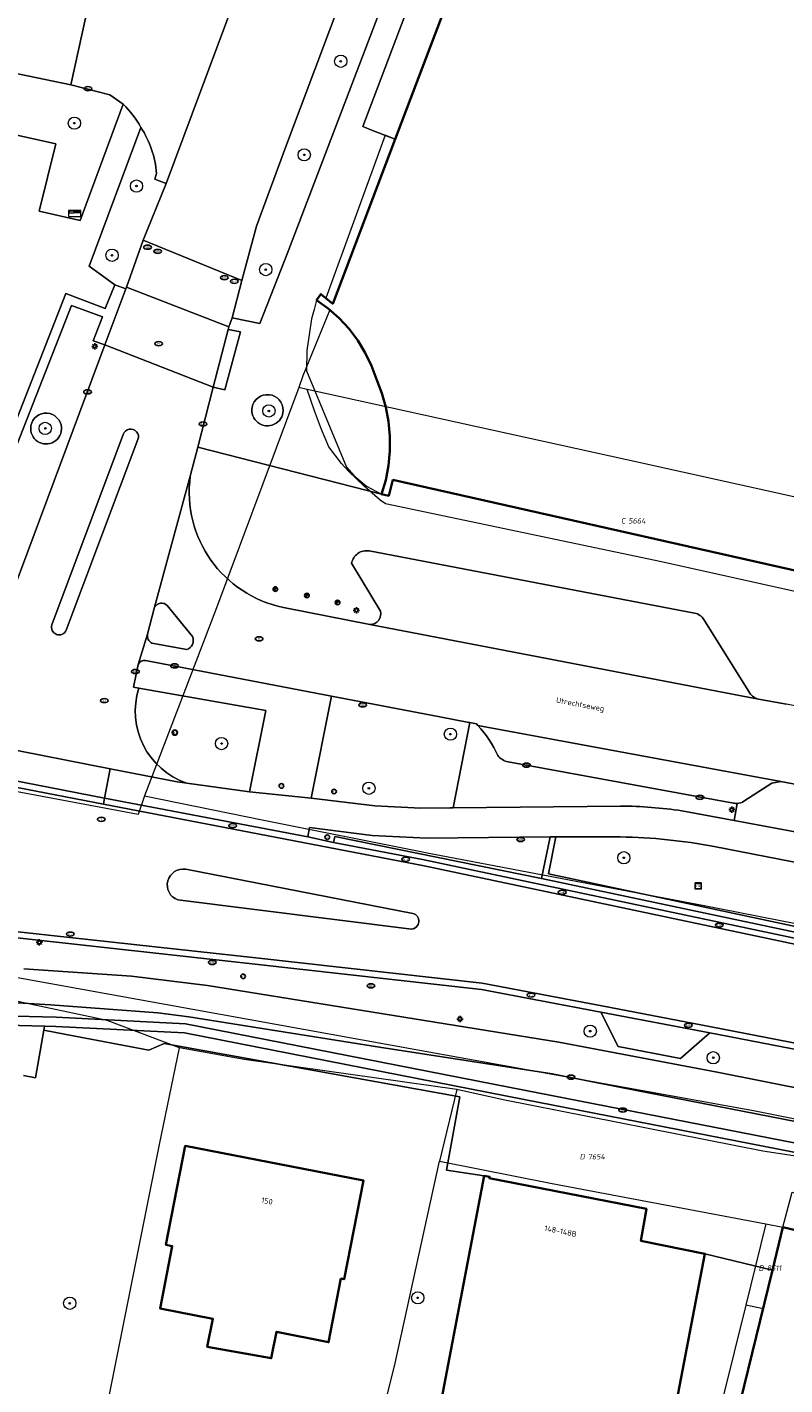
# Model space of a CAD drawing. Header units: metres. Extents: x 183765 to 187731, y 443805 to 446163.
# Tile 60 of 120: x 186299 to 186348, y 444394 to 444482. Entities that reach past the tile are written whole.
import ezdxf
from ezdxf.enums import TextEntityAlignment as Align

# ---------------------------------------------------------------- set-up
doc = ezdxf.new("R2010")
doc.units = ezdxf.units.M
doc.layers.get('0').update_dxf_attribs({"lineweight": 25})
for name, color, linetype, lineweight in [('B-WE-GR-BEPLANTING_CULTUUR_HEESTERS-GV', 90, 'Continuous', 18), ('B-WE-GR-BOOM-S', 253, 'Continuous', 25), ('B-WE-GR-HAAG-GV', 90, 'Continuous', 13), ('B-WE-IE-MEUBILAIR-S', 7, 'Continuous', 25), ('B-WE-IE-MEUBILAIR_WEGMEUBILAIR-GV', 7, 'Continuous', 18), ('B-WE-IE-MEUBILAIR_WEGMEUBILAIR-S', 7, 'Continuous', 25), ('B-WE-OG-BEBOUWING-GV', 7, 'Continuous', 35), ('B-WE-OG-BEBOUWING-T18', 10, 'Continuous', 18), ('B-WE-OG-BEBOUWING_LUIFEL-GV', 7, 'Continuous', 18), ('B-WE-OG-BEBOUWING_OVERBOUWING-GV', 7, 'Continuous', 18), ('B-WE-OG-TERREIN_ERF-GV', 7, 'Continuous', 18), ('B-WE-OG-TOPOGRAFIE-T18', 10, 'Continuous', 18), ('B-WE-VH-GESLOTENVERHARDING_ASFALT-GV', 10, 'Continuous', 18), ('B-WE-VH-ONVERHARD_ZAND-GV', 210, 'Continuous', 18), ('B-WE-VH-OPENVERHARDING-GV', 90, 'Continuous', 18), ('B-WE-VH-OPENVERHARDING_BETONELEMENT-GV', 90, 'Continuous', 18), ('B-WE-VH-OPENVERHARDING_BETONSTRAATSTEEN-GV', 90, 'Continuous', 18), ('B-WE-VH-OPENVERHARDING_SIERBESTRATING-GV', 90, 'Continuous', 18), ('B-WE-VH-OPENVERHARDING_STRAATBAKSTEEN-GV', 90, 'Continuous', 18), ('B-WE-VH-OPENVERHARDING_TEGEL-GV', 90, 'Continuous', 18)]:
    doc.layers.add(name, color=color, linetype=linetype, lineweight=lineweight)
doc.layers.add('B-WE-KG-GRENS_PERCEEL-G', color=7, linetype='Continuous', lineweight=13, true_color=0xa55252)
doc.layers.add('B-WE-KG-GRENS_PERCEEL-S', color=7, linetype='Continuous', lineweight=25, true_color=0xa55252)
doc.styles.add('NLCS-ISO', font='NLCS-ISO.ttf')
doc.styles.add('NLCS-ISO-M200-T18', font='NLCS-ISO.ttf', dxfattribs={"height": 0.36})

# ---------------------------------------------------------------- blocks, each defined once
blk = doc.blocks.new('SIE-MEUBILAIR_KAST_CAI-SO')
for points in [[(-1, 1), (1, 1), (1, 0.84), (-1, 0.84)], [(-1, 0.76), (1, 0.76), (1, -1), (-1, -1)]]:
    blk.add_lwpolyline(points, close=True)
at = {"style": 'NLCS-ISO'}
blk.add_text('cai', height=0.75, dxfattribs=at).set_placement((0, 0), align=Align.MIDDLE_CENTER)
blk = doc.blocks.new('SIE-MEUBILAIR_MAST_BOVENLEIDING-SO')
for radius in [0.875, 0.75]:
    blk.add_circle((0, 0), radius)
at = {"style": 'NLCS-ISO'}
blk.add_text('bl', height=0.75, dxfattribs=at).set_placement((0, 0.07), align=Align.MIDDLE_CENTER)
blk = doc.blocks.new('SIE-MEUBILAIR_PAAL_LICHTMAST-SO')
for points in [[(-0.62, 0), (-1, 0)], [(-0.71, 0.71), (-0.44, 0.44)], [(0, 1), (0, 0.62)], [(0.44, 0.44), (0.71, 0.71)], [(1, 0), (0.62, 0)], [(-0.71, -0.71), (-0.44, -0.44)], [(0, -0.62), (0, -1)], [(0.44, -0.44), (0.71, -0.71)]]:
    blk.add_lwpolyline(points)
blk.add_circle((0, 0), 0.5)
blk = doc.blocks.new('SIE-MEUBILAIR_PAAL_VRI-SO')
blk.add_circle((0, 0), 0.75)
at = {"style": 'NLCS-ISO'}
blk.add_text('vri', height=0.75, dxfattribs=at).set_placement((-0.08, 0.07), align=Align.MIDDLE_CENTER)
blk = doc.blocks.new('SIE-MEUBILAIR_PAAL_VLAGGENMAST-SO')
h = blk.add_hatch(color=256)
h.dxf.hatch_style = 1
h.paths.add_polyline_path([(-0.18, 0.5), (0.32, 0.25), (-0.18, 0)])
blk.add_line((-0.18, 0), (-0.18, -0.47))
blk.add_lwpolyline([(-0.18, 0.5), (0.32, 0.25), (-0.18, 0)], close=True)
blk.add_circle((0, 0), 0.75)
blk = doc.blocks.new('SIE-MEUBILAIR_PUT_KOLK-SO')
blk.add_ellipse((0, 0), major_axis=(1.25, 0), ratio=0.54)
at = {"style": 'NLCS-ISO'}
blk.add_text('klk', height=0.75, dxfattribs=at).set_placement((0.03, 0), align=Align.MIDDLE_CENTER)
blk = doc.blocks.new('SIE-MEUBILAIR_PUT_BRANDKRAAN-SO')
blk.add_ellipse((0, 0), major_axis=(1.25, 0), ratio=0.54)
at = {"style": 'NLCS-ISO'}
blk.add_text('bk', height=0.75, dxfattribs=at).set_placement((0.03, 0), align=Align.MIDDLE_CENTER)
blk = doc.blocks.new('SIE-MEUBILAIR_PUT_RIOOLPUT-SO')
blk.add_ellipse((0, 0), major_axis=(1.25, 0), ratio=0.54)
at = {"style": 'NLCS-ISO'}
blk.add_text('ri', height=0.75, dxfattribs=at).set_placement((-0.04, 0.07), align=Align.MIDDLE_CENTER)
blk = doc.blocks.new('SIE-WEG_BRIEVENBUS-SO')
at = {"color": 0, "linetype": 'ByBlock', "lineweight": 18}
for points in [[(2, -1), (2, 1), (-2, 1), (-2, -1)], [(-0.1, 0.2), (-0.1, 0.8), (-1.8, 0.8), (-1.8, 0.2)], [(0.1, 0.2), (0.1, 0.8), (1.8, 0.8), (1.8, 0.2)]]:
    blk.add_lwpolyline(points, close=True, dxfattribs=at)
blk = doc.blocks.new('SGR-BOOM_GBKN-SO')
at = {"linetype": 'ByBlock', "lineweight": 18}
h = blk.add_hatch(color=0, dxfattribs=at)
h.dxf.hatch_style = 1
edge = h.paths.add_edge_path()
edge.add_arc((0, 0), 0.25, 0, 360)
at = {"color": 0, "linetype": 'ByBlock', "lineweight": 18}
for radius in [2, 0.25]:
    blk.add_circle((0, 0), radius, dxfattribs=at)
at = {"color": 0, "linetype": 'ByBlock', "lineweight": 18, "style": 'NLCS-ISO'}
blk.add_attdef('SOORT', (2.5, 0), '', height=1.5, dxfattribs=at)
blk = doc.blocks.new('SKG-PERCEELNUMMER-SO')
at = {"style": 'NLCS-ISO', "oblique": 10, "flags": 1}
for tag, p in [('GEMEENTECODE', (0, 2.55)), ('PERCEELGROOTTE', (0, -2.45))]:
    blk.add_attdef(tag, text='', height=1.8, dxfattribs=at).set_placement(p, align=Align.MIDDLE_CENTER)
at = {"style": 'NLCS-ISO', "oblique": 10}
blk.add_attdef('SECTIE', text='', height=1.8, dxfattribs=at).set_placement((-0.5, 0), align=Align.MIDDLE_RIGHT)
blk.add_attdef('PERCEELNUMMER', text='', height=1.8, dxfattribs=at).set_placement((0.5, 0), align=Align.MIDDLE_LEFT)

msp = doc.modelspace()

# ---------------------------------------------------------------- linework, layer by layer
at = {"layer": 'B-WE-GR-BEPLANTING_CULTUUR_HEESTERS-GV', "flags": 128}
for points in [[(186328.085, 444489.157), (186325.964, 444489.946), (186320.467, 444475.457), (186321.095, 444475.197), (186322.578, 444474.637)], [(186317.105, 444431.71), (186321.244, 444431.217), (186324.246, 444431.054), (186326.143, 444431.077), (186326.336, 444431.079), (186327.436, 444436.633), (186327.359, 444436.647), (186325.479, 444437.008), (186318.425, 444438.361)]]:
    msp.add_lwpolyline(points, close=True, dxfattribs=at)
at = {"layer": 'B-WE-GR-BEPLANTING_CULTUUR_HEESTERS-GV'}
for points in [[(186305.9, 444438.883, 0.407979), (186309.016, 444432.682)], [(186345.267, 444431.505, -0.116776), (186344.83, 444431.371)], [(186343.336, 444428.558, 0.043014), (186337.224, 444429.189)]]:
    msp.add_lwpolyline(points, format="xyb", dxfattribs=at)
at = {"layer": 'B-WE-GR-BEPLANTING_CULTUUR_HEESTERS-GV', "flags": 128}
for points in [[(186313.1, 444432.118), (186314.155, 444437.43), (186305.9, 444438.883)], [(186309.016, 444432.682), (186313.1, 444432.118)], [(186351.779, 444432.009), (186347.664, 444432.806), (186347.09, 444432.685), (186345.267, 444431.505)], [(186344.83, 444431.371), (186344.631, 444430.258), (186351.156, 444429.045)], [(186337.224, 444429.189), (186333.032, 444429.19), (186332.551, 444426.775), (186353.596, 444422.289), (186383.511, 444416.417), (186383.838, 444417.905), (186384.418, 444420.546), (186343.336, 444428.558)]]:
    msp.add_lwpolyline(points, dxfattribs=at)
at = {"layer": 'B-WE-GR-HAAG-GV', "flags": 128}
for points in [[(186329.903, 444504.82), (186327.404, 444504.425), (186326.882, 444504.579), (186315.434, 444474.077), (186313.544, 444468.969), (186312.588, 444465.42), (186311.957, 444462.996), (186313.772, 444462.633), (186315.586, 444467.259)], [(186304.867, 444476.908), (186303.996, 444477.523), (186301.475, 444478.167), (186290.684, 444480.394), (186288.092, 444467.928), (186296.43, 444466.222), (186297.119, 444469.057), (186291.536, 444470.291), (186292.877, 444476.024), (186300.49, 444474.313), (186299.4, 444469.948), (186302.083, 444469.337)]]:
    msp.add_lwpolyline(points, close=True, dxfattribs=at)
for points in [[(186306.03, 444475.394), (186302.663, 444466.362), (186304.338, 444465.147), (186305.047, 444464.884), (186305.095, 444464.98), (186306.185, 444468.04), (186307.681, 444471.743)], [(186307.681, 444471.743), (186306.937, 444472.022), (186307.042, 444472.395)]]:
    msp.add_lwpolyline(points, dxfattribs=at)
at = {"layer": 'B-WE-GR-HAAG-GV'}
msp.add_lwpolyline([(186307.042, 444472.395, 0.126193), (186306.03, 444475.394)], format="xyb", dxfattribs=at)
at = {"layer": 'B-WE-IE-MEUBILAIR_WEGMEUBILAIR-GV'}
for points in [[(186315.282, 444456.953, 0.919426), (186313.267, 444457.163)], [(186313.267, 444457.163, 1.08808), (186315.282, 444456.953)], [(186300.832, 444456.016, 0.886249), (186298.855, 444455.785)], [(186298.855, 444455.785, 1.128901), (186300.832, 444456.016)]]:
    msp.add_lwpolyline(points, format="xyb", dxfattribs=at)
at = {"layer": 'B-WE-KG-GRENS_PERCEEL-G', "flags": 128}
for points in [[(186339.094, 444518.212), (186333.059, 444502.268), (186318.506, 444463.904), (186317.741, 444464.541), (186317.459, 444464.146), (186317.642, 444464.022), (186317.946, 444463.808), (186318.249, 444463.572), (186318.328, 444463.507), (186316.57, 444459.206), (186316.295, 444458.452)], [(186316.295, 444458.452), (186310.887, 444443.937), (186306.266, 444431.853)], [(186316.838, 444458.332), (186316.295, 444458.452)], [(186355.962, 444449.682), (186354.929, 444445.108), (186354.637, 444443.816), (186339.896, 444447.092), (186321.935, 444450.883), (186321.594, 444451.127), (186320.548, 444452.028), (186319.525, 444453), (186319.089, 444453.513), (186318.256, 444454.581), (186317.787, 444455.713), (186317.318, 444456.925), (186316.838, 444458.332)], [(186355.962, 444449.682), (186337.645, 444453.753), (186316.838, 444458.332)], [(186306.266, 444431.853), (186305.857, 444430.645), (186297.17, 444432.272), (186286.535, 444434.304), (186286.947, 444436.138), (186284.975, 444436.558)], [(186306.266, 444431.853), (186314.034, 444430.279)], [(186314.034, 444430.279), (186324.248, 444428.242), (186324.66, 444428.159), (186342.574, 444424.751), (186438.604, 444405.856)], [(186256.576, 444428.032), (186268.228, 444425.726), (186292.951, 444420.944), (186345.893, 444411.36), (186369.056, 444406.723), (186389.041, 444403.636), (186433.152, 444394.764), (186451.99, 444389.313), (186459.22, 444387.823)], [(186308.548, 444415.459), (186303.837, 444417.236), (186291.835, 444419.771), (186283.588, 444421.434)], [(186299.044, 444370.912), (186303.221, 444389.068), (186307.245, 444409.162), (186308.548, 444415.459)], [(186326.574, 444412.729), (186312.738, 444414.695), (186308.548, 444415.459)], [(186326.574, 444412.729), (186325.462, 444408.08)], [(186360.88, 444406.525), (186346.487, 444408.724), (186329.603, 444412.066), (186326.574, 444412.729)], [(186316.216, 444367.067), (186320.203, 444384.338), (186321.868, 444392.117), (186322.562, 444394.919), (186325.462, 444408.08)], [(186325.462, 444408.08), (186332.79, 444406.612), (186346.701, 444403.987)], [(186347.804, 444403.774), (186348.409, 444406.043), (186359.991, 444403.319)], [(186346.701, 444403.987), (186345.386, 444398.697)], [(186347.804, 444403.774), (186347.678, 444403.259), (186346.507, 444398.458), (186345.386, 444398.697)], [(186346.701, 444403.987), (186347.804, 444403.774)], [(186345.386, 444398.697), (186342.385, 444386.528), (186343.866, 444386.187), (186337.009, 444361.498)]]:
    msp.add_lwpolyline(points, dxfattribs=at)
at = {"layer": 'B-WE-OG-BEBOUWING-GV', "flags": 128}
for points in [[(186328.085, 444489.157), (186322.578, 444474.637), (186318.506, 444463.904), (186317.741, 444464.541), (186317.459, 444464.146), (186318.223, 444463.594), (186318.928, 444462.969), (186319.569, 444462.277), (186320.137, 444461.525), (186320.629, 444460.721), (186321.039, 444459.872), (186321.363, 444458.987), (186321.707, 444458.094), (186321.967, 444457.173), (186322.141, 444456.232), (186322.228, 444455.279), (186322.226, 444454.322), (186322.135, 444453.37), (186321.957, 444452.43), (186321.693, 444451.51), (186322.15, 444451.407), (186322.427, 444452.435), (186354.929, 444445.108), (186365.099, 444490.097)], [(186342.046, 444390.045), (186340.485, 444390.345), (186342.728, 444402.039), (186338.563, 444402.891), (186338.926, 444404.968), (186328.697, 444406.963), (186328.715, 444407.051), (186328.357, 444407.106), (186324.14, 444384.918), (186324.378, 444384.872), (186323.02, 444377.799)]]:
    msp.add_lwpolyline(points, dxfattribs=at)
for points in [[(186319.044, 444400.419), (186319.244, 444400.38), (186320.512, 444406.801), (186308.91, 444409.058), (186307.65, 444402.625), (186308.065, 444402.544), (186307.279, 444398.484), (186310.712, 444397.794), (186310.348, 444395.981), (186314.504, 444395.237), (186314.851, 444396.961), (186318.243, 444396.279)], [(186358.27, 444398.262), (186358.957, 444401.133), (186347.804, 444403.774), (186347.119, 444400.967), (186344.225, 444389.107), (186348.222, 444388.067), (186346.139, 444379.379), (186353.334, 444377.644), (186355.725, 444387.631)]]:
    msp.add_lwpolyline(points, close=True, dxfattribs=at)
at = {"layer": 'B-WE-OG-BEBOUWING_LUIFEL-GV', "flags": 128}
msp.add_lwpolyline([(186317.459, 444464.146), (186317.294, 444463.535), (186317.128, 444462.924), (186316.971, 444461.894), (186316.814, 444460.865), (186316.797, 444459.539), (186319.413, 444453.274), (186319.879, 444452.728), (186320.706, 444452.03), (186321.693, 444451.51), (186321.957, 444452.43), (186322.135, 444453.37), (186322.226, 444454.322), (186322.228, 444455.279), (186322.141, 444456.232), (186321.967, 444457.173), (186321.707, 444458.094), (186321.363, 444458.987), (186321.039, 444459.872), (186320.629, 444460.721), (186320.137, 444461.525), (186319.569, 444462.277), (186318.928, 444462.969), (186318.223, 444463.594)], close=True, dxfattribs=at)
at = {"layer": 'B-WE-OG-BEBOUWING_OVERBOUWING-GV', "flags": 128}
msp.add_lwpolyline([(186322.578, 444474.637), (186321.922, 444474.885), (186318.07, 444464.267), (186318.506, 444463.904)], close=True, dxfattribs=at)
at = {"layer": 'B-WE-OG-TERREIN_ERF-GV', "flags": 128}
for points in [[(186323.02, 444377.799), (186324.378, 444384.872), (186324.14, 444384.918), (186328.357, 444407.106), (186325.913, 444407.483), (186326.79, 444412.266), (186307.536, 444415.741), (186306.539, 444415.308), (186301.174, 444416.32), (186299.702, 444416.598), (186299.176, 444413.498), (186298.393, 444413.64)], [(186344.225, 444389.107), (186347.119, 444400.967), (186342.728, 444402.039), (186340.485, 444390.345)]]:
    msp.add_lwpolyline(points, dxfattribs=at)
msp.add_lwpolyline([(186320.512, 444406.801), (186319.244, 444400.38), (186319.044, 444400.419), (186318.243, 444396.279), (186314.851, 444396.961), (186314.504, 444395.237), (186310.348, 444395.981), (186310.712, 444397.794), (186307.279, 444398.484), (186308.065, 444402.544), (186307.65, 444402.625), (186308.91, 444409.058)], close=True, dxfattribs=at)
at = {"layer": 'B-WE-VH-GESLOTENVERHARDING_ASFALT-GV', "flags": 128}
for points in [[(186341.511, 444564.424), (186337.585, 444552.547), (186337.396, 444551.831), (186336.507, 444548.812), (186336.165, 444547.886), (186335.558, 444546.242), (186335.324, 444545.616), (186330.519, 444532.763), (186329.34, 444529.369), (186328.747, 444528.083), (186324.096, 444515.691), (186323.114, 444513.054), (186320.49, 444506.006), (186319.03, 444502.101), (186312.927, 444485.769), (186312.134, 444483.754), (186307.681, 444471.743), (186306.185, 444468.04), (186312.588, 444465.42), (186313.544, 444468.969), (186315.434, 444474.077), (186326.882, 444504.579), (186330.671, 444514.737), (186332.535, 444519.742)], [(186264.018, 444439.537), (186265.374, 444439.179), (186303.659, 444431.713), (186304.036, 444433.625), (186289.474, 444436.492), (186284.674, 444437.406), (186280.545, 444438.222), (186270.795, 444440.111)], [(186337.245, 444431.196), (186326.336, 444431.079), (186326.143, 444431.077), (186324.246, 444431.054), (186321.244, 444431.217), (186317.105, 444431.71), (186313.1, 444432.118), (186309.016, 444432.682), (186308.378, 444432.77), (186304.036, 444433.625), (186303.659, 444431.713), (186316.881, 444429.19), (186316.987, 444429.8), (186321.068, 444429.286), (186324.629, 444429.103), (186332.656, 444429.186), (186333.032, 444429.19), (186337.224, 444429.189)], [(186351.156, 444429.045), (186344.631, 444430.258), (186341.233, 444430.889)], [(186343.336, 444428.558), (186384.418, 444420.546), (186386.33, 444420.173), (186386.71, 444420.098), (186389.447, 444419.57), (186389.851, 444419.493), (186432.031, 444411.286), (186432.414, 444411.211), (186439.57, 444409.835), (186439.966, 444409.765), (186440.18, 444409.719), (186444.016, 444408.972), (186451.15, 444407.597)], [(186297.417, 444421.608), (186297.583, 444422.656), (186293.689, 444423.103), (186293.628, 444421.651), (186293.152, 444418.698), (186295.106, 444418.564), (186300.141, 444418.245), (186307.119, 444417.728), (186309.139, 444417.462), (186321.556, 444415.499), (186332.795, 444413.751), (186337.166, 444412.892), (186400.422, 444400.545), (186404.782, 444399.595), (186436.625, 444392.132), (186440.457, 444391.208), (186441.251, 444391.016)], [(186541.766, 444372.165), (186541.088, 444372.28), (186533.264, 444373.602), (186510.757, 444377.92), (186484.19, 444383.018), (186480.262, 444383.83), (186457.425, 444389.231), (186444.049, 444392.387), (186440.848, 444393.158), (186437.03, 444394.062), (186404.026, 444401.832), (186343.517, 444413.869), (186333.229, 444415.81), (186310.357, 444419.503), (186305.426, 444420.111), (186298.399, 444420.602)]]:
    msp.add_lwpolyline(points, dxfattribs=at)
at = {"layer": 'B-WE-VH-GESLOTENVERHARDING_ASFALT-GV'}
for points in [[(186341.233, 444430.889, 0.032924), (186337.245, 444431.196)], [(186337.224, 444429.189, -0.043014), (186343.336, 444428.558)]]:
    msp.add_lwpolyline(points, format="xyb", dxfattribs=at)
at = {"layer": 'B-WE-VH-ONVERHARD_ZAND-GV', "flags": 128}
for points in [[(186329.903, 444504.82), (186327.404, 444504.425), (186326.882, 444504.579), (186315.434, 444474.077), (186313.544, 444468.969), (186312.588, 444465.42), (186311.957, 444462.996), (186313.772, 444462.633), (186315.586, 444467.259)], [(186304.867, 444476.908), (186303.996, 444477.523), (186301.475, 444478.167), (186290.684, 444480.394), (186288.092, 444467.928), (186296.43, 444466.222), (186297.119, 444469.057), (186291.536, 444470.291), (186292.877, 444476.024), (186300.49, 444474.313), (186299.4, 444469.948), (186302.083, 444469.337)]]:
    msp.add_lwpolyline(points, close=True, dxfattribs=at)
for points in [[(186306.03, 444475.394), (186302.663, 444466.362), (186304.338, 444465.147), (186305.047, 444464.884), (186305.095, 444464.98), (186306.185, 444468.04), (186307.681, 444471.743)], [(186307.681, 444471.743), (186306.937, 444472.022), (186307.042, 444472.395)]]:
    msp.add_lwpolyline(points, dxfattribs=at)
at = {"layer": 'B-WE-VH-ONVERHARD_ZAND-GV'}
for points in [[(186307.042, 444472.395, 0.126193), (186306.03, 444475.394)], [(186315.282, 444456.953, 0.919426), (186313.267, 444457.163)], [(186313.267, 444457.163, 1.08808), (186315.282, 444456.953)], [(186300.832, 444456.016, 0.886249), (186298.855, 444455.785)], [(186298.855, 444455.785, 1.128901), (186300.832, 444456.016)]]:
    msp.add_lwpolyline(points, format="xyb", dxfattribs=at)
at = {"layer": 'B-WE-VH-OPENVERHARDING-GV', "flags": 128}
msp.add_lwpolyline([(186332.656, 444429.186), (186324.629, 444429.103), (186321.068, 444429.286), (186316.987, 444429.8), (186316.881, 444429.19), (186318.567, 444428.832), (186318.654, 444429.216), (186332.094, 444426.483)], close=True, dxfattribs=at)
at = {"layer": 'B-WE-VH-OPENVERHARDING_BETONELEMENT-GV', "flags": 128}
for points in [[(186265.374, 444439.179), (186264.018, 444439.537), (186256.658, 444441.323), (186256.552, 444440.951), (186259.968, 444440.116), (186265.312, 444438.809), (186297.986, 444432.408), (186303.586, 444431.328), (186303.659, 444431.713)], [(186324.466, 444427.69), (186318.567, 444428.832), (186316.881, 444429.19), (186303.659, 444431.713), (186303.586, 444431.328), (186324.467, 444427.3), (186353.996, 444421.043), (186384.035, 444415.163), (186386.028, 444414.774), (186386.101, 444415.151), (186353.786, 444421.485)], [(186332.094, 444426.483), (186318.654, 444429.216), (186318.567, 444428.832), (186324.466, 444427.69), (186353.786, 444421.485), (186386.101, 444415.151), (186386.476, 444416.994), (186386.103, 444417.049), (186385.791, 444415.604), (186383.837, 444415.99), (186353.503, 444421.934)], [(186386.71, 444420.098), (186386.33, 444420.173), (186385.796, 444417.516), (186383.838, 444417.905), (186383.511, 444416.417), (186353.596, 444422.289), (186332.551, 444426.775), (186333.032, 444429.19), (186332.656, 444429.186), (186332.094, 444426.483), (186353.503, 444421.934), (186383.837, 444415.99), (186384.145, 444417.436), (186386.103, 444417.049)]]:
    msp.add_lwpolyline(points, close=True, dxfattribs=at)
msp.add_lwpolyline([(186350.404, 444415.413), (186343.128, 444416.826), (186336.018, 444418.176), (186328.24, 444419.652), (186313.503, 444421.301), (186297.628, 444423.054), (186296.382, 444423.197), (186293.751, 444423.498), (186293.689, 444423.103), (186297.583, 444422.656), (186313.458, 444420.903), (186328.181, 444419.256), (186335.944, 444417.783), (186343.053, 444416.433), (186350.327, 444415.021)], dxfattribs=at)
at = {"layer": 'B-WE-VH-OPENVERHARDING_BETONSTRAATSTEEN-GV', "flags": 128}
for points in [[(186312.588, 444465.42), (186306.185, 444468.04), (186305.095, 444464.98), (186311.754, 444462.409), (186311.957, 444462.996)], [(186311.754, 444462.409), (186305.095, 444464.98), (186305.047, 444464.884), (186303.684, 444461.242), (186310.729, 444458.487), (186311.712, 444462.223)], [(186343.053, 444416.433), (186335.944, 444417.783), (186337.081, 444415.529), (186341.137, 444414.755)]]:
    msp.add_lwpolyline(points, close=True, dxfattribs=at)
for points in [[(186304.88, 444455.402), (186300.242, 444443.009)], [(186301.164, 444442.641), (186305.837, 444455.063)], [(186306.919, 444444.139), (186306.465, 444442.389)], [(186309.38, 444442.229), (186307.737, 444444.251)], [(186306.748, 444441.813), (186309.008, 444441.382)], [(186305.847, 444440.415), (186305.535, 444438.947), (186305.9, 444438.883), (186314.155, 444437.43), (186313.1, 444432.118), (186317.105, 444431.71), (186318.425, 444438.361), (186306.323, 444440.682)], [(186345.267, 444431.505), (186347.09, 444432.685), (186347.664, 444432.806), (186327.946, 444436.432)], [(186298.393, 444413.64), (186299.176, 444413.498), (186299.702, 444416.598), (186299.747, 444416.861), (186290.756, 444417.093), (186278.366, 444419.56), (186266.508, 444421.873), (186254.659, 444424.157), (186228.864, 444430.521), (186209.934, 444434.312)], [(186329.923, 444434.066), (186344.596, 444431.384)], [(186323.721, 444424.208), (186308.957, 444427.077)], [(186308.424, 444425.084), (186323.638, 444423.174)], [(186399.06, 444398.78), (186330.967, 444412.092), (186308.856, 444416.419), (186300.482, 444416.842), (186299.747, 444416.861), (186299.702, 444416.598), (186301.174, 444416.32), (186306.539, 444415.308), (186307.536, 444415.741), (186326.79, 444412.266), (186325.913, 444407.483), (186328.357, 444407.106), (186328.715, 444407.051), (186328.697, 444406.963), (186338.926, 444404.968), (186338.563, 444402.891), (186342.728, 444402.039), (186347.119, 444400.967), (186347.804, 444403.774), (186358.957, 444401.133)]]:
    msp.add_lwpolyline(points, dxfattribs=at)
at = {"layer": 'B-WE-VH-OPENVERHARDING_BETONSTRAATSTEEN-GV'}
for points in [[(186305.837, 444455.063, 1.0106), (186304.88, 444455.402)], [(186307.737, 444444.251, 0.507638), (186306.919, 444444.139)], [(186300.242, 444443.009, 0.967683), (186301.164, 444442.641)], [(186306.465, 444442.389, 0.369329), (186306.748, 444441.813)], [(186309.008, 444441.382, 0.434167), (186309.38, 444442.229)], [(186306.323, 444440.682, 0.316268), (186305.847, 444440.415)], [(186327.946, 444436.432, -0.08985), (186329.242, 444434.489)], [(186329.242, 444434.489, 0.16707), (186329.923, 444434.066)], [(186344.596, 444431.384, 0.056833), (186344.83, 444431.371)], [(186344.83, 444431.371, 0.116776), (186345.267, 444431.505)], [(186308.957, 444427.077, 0.914752), (186308.424, 444425.084)], [(186323.638, 444423.174, 0.84051), (186323.721, 444424.208)]]:
    msp.add_lwpolyline(points, format="xyb", dxfattribs=at)
at = {"layer": 'B-WE-VH-OPENVERHARDING_SIERBESTRATING-GV', "flags": 128}
for points in [[(186304.867, 444476.908), (186302.083, 444469.337), (186299.4, 444469.948), (186300.49, 444474.313), (186292.877, 444476.024), (186291.536, 444470.291), (186297.119, 444469.057), (186296.43, 444466.222), (186295.874, 444463.86), (186293.925, 444454.084), (186293.302, 444454.206), (186292.24, 444448.8), (186287.525, 444449.733), (186286.235, 444443.278), (186285.98, 444443.329), (186285.364, 444440.24), (186285.078, 444438.747), (186287.92, 444438.203), (186292, 444441.193), (186301.148, 444464.579)], [(186301.148, 444464.579), (186303.705, 444463.604), (186304.338, 444465.147), (186302.663, 444466.362), (186306.03, 444475.394)], [(186303.684, 444461.242), (186302.913, 444461.491), (186303.52, 444463.061), (186301.507, 444463.788), (186292.498, 444440.814), (186288.063, 444437.564), (186284.86, 444438.191), (186284.674, 444437.406), (186289.474, 444436.492)], [(186296.165, 444441.139), (186303.684, 444461.242)]]:
    msp.add_lwpolyline(points, dxfattribs=at)
at = {"layer": 'B-WE-VH-OPENVERHARDING_SIERBESTRATING-GV'}
for points in [[(186306.03, 444475.394, 0.072163), (186304.867, 444476.908)], [(186298.855, 444455.785, -0.886249), (186300.832, 444456.016)], [(186300.832, 444456.016, -1.128901), (186298.855, 444455.785)]]:
    msp.add_lwpolyline(points, format="xyb", dxfattribs=at)
at = {"layer": 'B-WE-VH-OPENVERHARDING_STRAATBAKSTEEN-GV', "flags": 128}
for points in [[(186290.684, 444480.394), (186301.475, 444478.167), (186302.696, 444483.805), (186296.127, 444485.291), (186289.819, 444486.705), (186202.977, 444506.51), (186203.744, 444510.264), (186290.602, 444490.517), (186290.745, 444490.485), (186290.843, 444491.111), (186203.898, 444510.939), (186200.321, 444511.755)], [(186304.33, 444486.75), (186303.649, 444486.987), (186302.921, 444484.845), (186302.696, 444483.805), (186301.475, 444478.167), (186303.996, 444477.523), (186304.867, 444476.908)], [(186307.042, 444472.395), (186306.937, 444472.022), (186307.681, 444471.743), (186312.134, 444483.754)], [(186303.684, 444461.242), (186296.165, 444441.139)], [(186305.9, 444438.883), (186305.535, 444438.947), (186305.847, 444440.415), (186306.465, 444442.389), (186306.919, 444444.139), (186309.243, 444452.687), (186309.727, 444454.576), (186310.729, 444458.487), (186303.684, 444461.242)], [(186300.242, 444443.009), (186304.88, 444455.402)], [(186305.837, 444455.063), (186301.164, 444442.641)], [(186309.243, 444452.687), (186306.919, 444444.139)], [(186342.056, 444443.763), (186320.884, 444447.81)], [(186319.739, 444447.01), (186321.614, 444443.899)], [(186307.737, 444444.251), (186309.38, 444442.229)], [(186348.045, 444437.842), (186346.219, 444438.155), (186320.931, 444443.023), (186315.301, 444444.127)], [(186320.931, 444443.023), (186346.219, 444438.155)], [(186345.649, 444438.555), (186342.656, 444443.347)], [(186306.465, 444442.389), (186305.847, 444440.415)], [(186309.008, 444441.382), (186306.748, 444441.813)], [(186306.323, 444440.682), (186318.425, 444438.361), (186325.479, 444437.008), (186327.359, 444436.647), (186327.436, 444436.633), (186327.865, 444436.55), (186327.946, 444436.432), (186347.664, 444432.806), (186351.779, 444432.009), (186356.44, 444431.092), (186358.508, 444430.688), (186359.447, 444435.492), (186359.452, 444435.517), (186348.045, 444437.842)], [(186289.474, 444436.492), (186304.036, 444433.625), (186308.378, 444432.77), (186309.016, 444432.682)], [(186327.946, 444436.432), (186327.865, 444436.55), (186327.436, 444436.633), (186326.336, 444431.079), (186337.245, 444431.196)], [(186344.596, 444431.384), (186329.923, 444434.066)], [(186341.233, 444430.889), (186344.631, 444430.258), (186344.83, 444431.371)], [(186229.008, 444431.103), (186254.788, 444424.743), (186266.622, 444422.462), (186278.476, 444420.125), (186278.615, 444420.649), (186276.841, 444421.045), (186276.984, 444421.601), (186281.087, 444420.751), (186280.987, 444420.163), (186279.198, 444420.524), (186279.095, 444420.003), (186290.823, 444417.691), (186300.505, 444417.441), (186308.929, 444417.016), (186331.083, 444412.68), (186401.81, 444398.855), (186432.811, 444391.649)], [(186436.625, 444392.132), (186404.782, 444399.595), (186400.422, 444400.545), (186337.166, 444412.892), (186332.795, 444413.751), (186321.556, 444415.499), (186309.139, 444417.462), (186307.119, 444417.728), (186300.141, 444418.245), (186295.106, 444418.564), (186293.152, 444418.698), (186290.752, 444419.102), (186255.033, 444426.15), (186234.754, 444431.078)], [(186308.957, 444427.077), (186323.721, 444424.208)], [(186323.638, 444423.174), (186308.424, 444425.084)], [(186335.944, 444417.783), (186328.181, 444419.256), (186313.458, 444420.903), (186297.583, 444422.656), (186297.417, 444421.608)], [(186298.399, 444420.602), (186305.426, 444420.111), (186310.357, 444419.503), (186333.229, 444415.81), (186343.517, 444413.869), (186404.026, 444401.832), (186437.03, 444394.062), (186437.172, 444394.793), (186436.189, 444394.969)], [(186400.693, 444403.077), (186389.077, 444405.379), (186387.468, 444407.763), (186377.375, 444409.72), (186375.073, 444408.123), (186351.966, 444412.635), (186350.327, 444415.021), (186343.053, 444416.433), (186341.137, 444414.755), (186337.081, 444415.529), (186335.944, 444417.783)]]:
    msp.add_lwpolyline(points, dxfattribs=at)
at = {"layer": 'B-WE-VH-OPENVERHARDING_STRAATBAKSTEEN-GV'}
for points in [[(186304.867, 444476.908, -0.072163), (186306.03, 444475.394)], [(186306.03, 444475.394, -0.126193), (186307.042, 444472.395)], [(186304.88, 444455.402, -1.0106), (186305.837, 444455.063)], [(186315.301, 444444.127, -0.394564), (186309.243, 444452.687)], [(186320.884, 444447.81, 0.415761), (186319.739, 444447.01)], [(186306.919, 444444.139, -0.507638), (186307.737, 444444.251)], [(186321.614, 444443.899, -0.50691), (186320.931, 444443.023)], [(186342.656, 444443.347, 0.20549), (186342.056, 444443.763)], [(186301.164, 444442.641, -0.967683), (186300.242, 444443.009)], [(186306.748, 444441.813, -0.369329), (186306.465, 444442.389)], [(186309.38, 444442.229, -0.434167), (186309.008, 444441.382)], [(186305.847, 444440.415, -0.316268), (186306.323, 444440.682)], [(186309.016, 444432.682, -0.407979), (186305.9, 444438.883)], [(186346.219, 444438.155, -0.1964), (186345.649, 444438.555)], [(186329.242, 444434.489, 0.08985), (186327.946, 444436.432)], [(186329.923, 444434.066, -0.16707), (186329.242, 444434.489)], [(186337.245, 444431.196, -0.032924), (186341.233, 444430.889)], [(186344.83, 444431.371, -0.056833), (186344.596, 444431.384)], [(186308.424, 444425.084, -0.914752), (186308.957, 444427.077)], [(186323.721, 444424.208, -0.84051), (186323.638, 444423.174)]]:
    msp.add_lwpolyline(points, format="xyb", dxfattribs=at)
at = {"layer": 'B-WE-VH-OPENVERHARDING_STRAATBAKSTEEN-GV', "flags": 128}
msp.add_lwpolyline([(186353.996, 444421.043), (186324.467, 444427.3), (186303.586, 444431.328), (186297.986, 444432.408), (186296.382, 444423.197), (186297.628, 444423.054), (186313.503, 444421.301), (186328.24, 444419.652), (186336.018, 444418.176), (186343.128, 444416.826), (186350.404, 444415.413), (186382.853, 444409.05), (186384.035, 444415.163)], close=True, dxfattribs=at)
at = {"layer": 'B-WE-VH-OPENVERHARDING_TEGEL-GV', "flags": 128}
for points in [[(186329.903, 444504.82), (186315.586, 444467.259), (186313.772, 444462.633), (186311.957, 444462.996), (186311.754, 444462.409), (186311.712, 444462.223), (186312.513, 444462.071), (186311.484, 444458.292), (186310.729, 444458.487), (186309.727, 444454.576), (186321.693, 444451.51), (186321.957, 444452.43), (186322.135, 444453.37), (186322.226, 444454.322), (186322.228, 444455.279), (186322.141, 444456.232), (186321.967, 444457.173), (186321.707, 444458.094), (186321.363, 444458.987), (186321.039, 444459.872), (186320.629, 444460.721), (186320.137, 444461.525), (186319.569, 444462.277), (186318.928, 444462.969), (186318.223, 444463.594), (186317.459, 444464.146), (186317.741, 444464.541), (186318.506, 444463.904), (186322.578, 444474.637), (186321.095, 444475.197), (186320.467, 444475.457), (186325.964, 444489.946)], [(186271.89, 444440.659), (186280.69, 444438.987), (186280.545, 444438.222), (186284.674, 444437.406), (186284.86, 444438.191), (186288.063, 444437.564), (186292.498, 444440.814), (186301.507, 444463.788), (186303.52, 444463.061), (186302.913, 444461.491), (186303.684, 444461.242), (186305.047, 444464.884), (186304.338, 444465.147), (186303.705, 444463.604), (186301.148, 444464.579), (186292, 444441.193), (186287.92, 444438.203), (186285.078, 444438.747), (186272.007, 444441.248)], [(186322.427, 444452.435), (186322.15, 444451.407), (186321.693, 444451.51), (186309.727, 444454.576), (186309.243, 444452.687)], [(186355.641, 444443.742), (186355.91, 444444.875), (186354.929, 444445.108), (186322.427, 444452.435)], [(186320.884, 444447.81), (186342.056, 444443.763)], [(186321.614, 444443.899), (186319.739, 444447.01)], [(186315.301, 444444.127), (186320.931, 444443.023)], [(186342.656, 444443.347), (186345.649, 444438.555)], [(186346.219, 444438.155), (186348.045, 444437.842)], [(186432.811, 444391.649), (186401.81, 444398.855), (186331.083, 444412.68), (186308.929, 444417.016), (186300.505, 444417.441), (186290.823, 444417.691), (186290.756, 444417.093), (186299.747, 444416.861), (186300.482, 444416.842), (186308.856, 444416.419), (186330.967, 444412.092), (186399.06, 444398.78), (186405.541, 444397.376), (186432.095, 444391.175)]]:
    msp.add_lwpolyline(points, dxfattribs=at)
msp.add_lwpolyline([(186312.513, 444462.071), (186311.712, 444462.223), (186310.729, 444458.487), (186311.484, 444458.292)], close=True, dxfattribs=at)
at = {"layer": 'B-WE-VH-OPENVERHARDING_TEGEL-GV'}
for points in [[(186313.267, 444457.163, -0.919426), (186315.282, 444456.953)], [(186315.282, 444456.953, -1.08808), (186313.267, 444457.163)], [(186309.243, 444452.687, 0.394564), (186315.301, 444444.127)], [(186319.739, 444447.01, -0.415761), (186320.884, 444447.81)], [(186320.931, 444443.023, 0.50691), (186321.614, 444443.899)], [(186342.056, 444443.763, -0.20549), (186342.656, 444443.347)], [(186345.649, 444438.555, 0.1964), (186346.219, 444438.155)]]:
    msp.add_lwpolyline(points, format="xyb", dxfattribs=at)

# ---------------------------------------------------------------- block references
at = {"layer": 'B-WE-GR-BOOM-S', "xscale": 0.2, "yscale": 0.2, "zscale": 0.2}
for p in [(186319.032, 444479.698), (186301.698, 444475.669), (186316.655, 444473.607), (186305.74, 444471.575), (186304.147, 444467.064), (186314.15, 444466.132), (186314.353, 444456.926), (186299.804, 444455.794), (186311.276, 444435.267), (186326.166, 444435.879), (186320.86, 444432.352), (186337.451, 444427.828), (186335.263, 444416.536), (186343.274, 444414.804), (186324.04, 444399.17), (186301.396, 444398.812)]:
    msp.add_blockref('SGR-BOOM_GBKN-SO', p, dxfattribs=at)
at = {"layer": 'B-WE-IE-MEUBILAIR-S', "xscale": 0.2, "yscale": 0.2, "zscale": 0.2}
for name, p in [('SIE-MEUBILAIR_PUT_KOLK-SO', (186302.583, 444477.913)), ('SIE-MEUBILAIR_PUT_KOLK-SO', (186306.458, 444467.59)), ('SIE-MEUBILAIR_PUT_KOLK-SO', (186307.122, 444467.317)), ('SIE-MEUBILAIR_PUT_KOLK-SO', (186311.462, 444465.607)), ('SIE-MEUBILAIR_PUT_KOLK-SO', (186312.105, 444465.372)), ('SIE-MEUBILAIR_PAAL_LICHTMAST-SO', (186303.025, 444461.134)), ('SIE-MEUBILAIR_PUT_RIOOLPUT-SO', (186307.191, 444461.308)), ('SIE-MEUBILAIR_PUT_KOLK-SO', (186302.554, 444458.169)), ('SIE-MEUBILAIR_PUT_KOLK-SO', (186310.072, 444456.083)), ('SIE-MEUBILAIR_PAAL_VLAGGENMAST-SO', (186314.775, 444445.326)), ('SIE-MEUBILAIR_PAAL_VLAGGENMAST-SO', (186316.832, 444444.911)), ('SIE-MEUBILAIR_PAAL_VLAGGENMAST-SO', (186318.823, 444444.451)), ('SIE-MEUBILAIR_PAAL_LICHTMAST-SO', (186320.046, 444443.939)), ('SIE-MEUBILAIR_PUT_RIOOLPUT-SO', (186313.72, 444442.088)), ('SIE-MEUBILAIR_PUT_KOLK-SO', (186305.674, 444439.957)), ('SIE-MEUBILAIR_PUT_KOLK-SO', (186308.214, 444440.325)), ('SIE-MEUBILAIR_PUT_RIOOLPUT-SO', (186303.655, 444438.065)), ('SIE-MEUBILAIR_PUT_KOLK-SO', (186320.452, 444437.785)), ('SIE-MEUBILAIR_MAST_BOVENLEIDING-SO', (186308.235, 444435.978)), ('SIE-MEUBILAIR_PUT_KOLK-SO', (186331.118, 444433.86)), ('SIE-MEUBILAIR_PAAL_VRI-SO', (186315.17, 444432.509)), ('SIE-MEUBILAIR_PAAL_VRI-SO', (186318.594, 444432.145)), ('SIE-MEUBILAIR_PUT_KOLK-SO', (186342.399, 444431.764)), ('SIE-MEUBILAIR_PUT_RIOOLPUT-SO', (186303.449, 444430.332)), ('SIE-MEUBILAIR_PAAL_LICHTMAST-SO', (186344.48, 444430.963)), ('SIE-MEUBILAIR_PUT_KOLK-SO', (186311.995, 444429.921)), ('SIE-MEUBILAIR_PAAL_VRI-SO', (186318.156, 444429.168)), ('SIE-MEUBILAIR_PUT_KOLK-SO', (186330.734, 444429.019)), ('SIE-MEUBILAIR_PUT_KOLK-SO', (186323.254, 444427.727)), ('SIE-MEUBILAIR_KAST_CAI-SO', (186342.29, 444425.995)), ('SIE-MEUBILAIR_PUT_KOLK-SO', (186333.439, 444425.575)), ('SIE-MEUBILAIR_PUT_KOLK-SO', (186343.661, 444423.441)), ('SIE-MEUBILAIR_PAAL_LICHTMAST-SO', (186299.418, 444422.324)), ('SIE-MEUBILAIR_PUT_KOLK-SO', (186301.437, 444422.858)), ('SIE-MEUBILAIR_PUT_KOLK-SO', (186310.671, 444421.01)), ('SIE-MEUBILAIR_PAAL_VRI-SO', (186312.678, 444420.106)), ('SIE-MEUBILAIR_PUT_KOLK-SO', (186320.992, 444419.488)), ('SIE-MEUBILAIR_PUT_KOLK-SO', (186331.412, 444418.886)), ('SIE-MEUBILAIR_PAAL_LICHTMAST-SO', (186326.795, 444417.328)), ('SIE-MEUBILAIR_PUT_KOLK-SO', (186341.656, 444416.914)), ('SIE-MEUBILAIR_PUT_KOLK-SO', (186334.014, 444413.542)), ('SIE-MEUBILAIR_PUT_BRANDKRAAN-SO', (186337.384, 444411.397))]:
    msp.add_blockref(name, p, dxfattribs=at)
at = {"layer": 'B-WE-IE-MEUBILAIR_WEGMEUBILAIR-S', "xscale": 0.2, "yscale": 0.2, "zscale": 0.2}
msp.add_blockref('SIE-WEG_BRIEVENBUS-SO', (186301.713, 444469.789), dxfattribs=at)
at = {"layer": 'B-WE-KG-GRENS_PERCEEL-S', "xscale": 0.2, "yscale": 0.2, "zscale": 0.2}
for p, values in [((186337.645, 444449.775), {'PERCEELNUMMER': '5664', 'SECTIE': 'C'}), ((186335.011, 444408.365), {'PERCEELNUMMER': '7654', 'SECTIE': 'D'}), ((186346.65, 444401.106), {'PERCEELNUMMER': '8511', 'SECTIE': 'D'})]:
    msp.add_blockref('SKG-PERCEELNUMMER-SO', p, dxfattribs=at).add_auto_attribs(values)

# ---------------------------------------------------------------- texts
at = {"layer": 'B-WE-OG-BEBOUWING-T18', "style": 'NLCS-ISO-M200-T18'}
for s, rotation, p in [('150', 349, (186314.234, 444405.476)), ('148-148B', 348.9, (186333.333, 444403.512))]:
    msp.add_text(s, height=0.36, rotation=rotation, dxfattribs=at).set_placement(p, align=Align.MIDDLE)
at = {"layer": 'B-WE-OG-TOPOGRAFIE-T18', "style": 'NLCS-ISO-M200-T18'}
msp.add_text('Utrechtseweg', height=0.36, rotation=349.3, dxfattribs=at).set_placement((186334.608, 444437.767), align=Align.MIDDLE)

doc.saveas('drawing.dxf')
